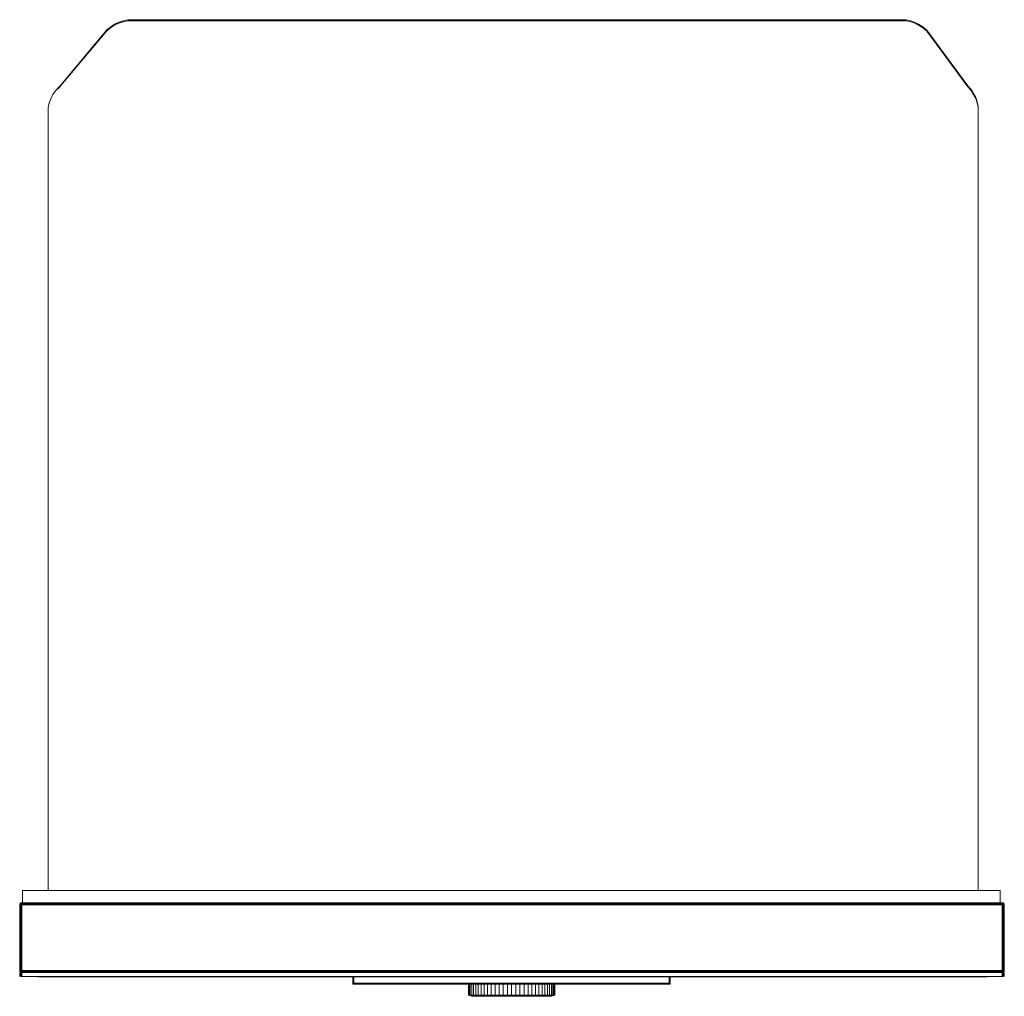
# Model space of a CAD drawing. Header units: millimetres. Extents: x 0 to 2546, y -589 to 456.
# Tile 1 of 4: x 0 to 593, y -589 to 0. Entities that reach past the tile are written whole.
import ezdxf

# ---------------------------------------------------------------- set-up
doc = ezdxf.new("R2010")
doc.units = ezdxf.units.MM
doc.layers.add('GM451720_dwg', color=8, linetype='Continuous', lineweight=9)

# ---------------------------------------------------------------- blocks, each defined once
blk = doc.blocks.new('GM451720_dwg-300031-Poziom 1')
at = {"color": 18, "lineweight": 9}
for p, q in [((68.08, 0.07), (65.14, -0.1)), ((68.08, -0.53), (68.08, 0.07)), ((531.22, 0.07), (68.08, 0.07)), ((531.22, 0.07), (531.22, -0.53)), ((534.14, -0.11), (531.22, 0.07)), ((52.44, -6.61), (54.72, -4.75)), ((54.75, -4.19), (52.48, -6.06)), ((52.48, -6.06), (54.72, -4.76)), ((54.72, -4.75), (57.13, -3.23)), ((57.14, -2.66), (54.75, -4.19)), ((54.75, -4.19), (57.13, -3.24)), ((57.13, -3.23), (59.67, -2.05)), ((59.68, -1.46), (57.14, -2.66)), ((57.14, -2.66), (59.67, -2.05)), ((59.67, -2.05), (62.34, -1.2)), ((62.34, -0.61), (59.68, -1.46)), ((62.34, -1.2), (59.68, -1.46)), ((65.14, -0.1), (62.34, -0.61)), ((62.34, -1.2), (65.14, -0.7)), ((65.14, -0.7), (65.14, -0.1)), ((65.14, -0.7), (68.08, -0.53)), ((68.08, -0.53), (531.22, -0.53)), ((534.14, -0.7), (531.22, -0.53)), ((534.14, -0.11), (534.14, -0.7)), ((536.92, -0.64), (534.14, -0.11)), ((536.92, -1.24), (534.14, -0.7)), ((539.55, -1.53), (536.92, -0.64)), ((536.92, -1.24), (539.55, -2.12)), ((542.04, -2.77), (539.55, -1.53)), ((539.55, -2.12), (542.04, -3.36)), ((544.37, -4.37), (542.04, -2.77)), ((542.04, -3.36), (544.37, -4.96)), ((546.56, -6.32), (544.37, -4.37)), ((544.37, -4.96), (546.56, -6.91)), ((52.48, -6.06), (23.59, -40.72)), ((23.61, -40.74), (52.44, -6.61)), ((546.56, -6.32), (571.34, -39.83)), ((546.56, -6.32), (571.34, -40.42)), ((546.56, -6.91), (571.33, -40.44)), ((23.57, -40.7), (21.56, -42.82)), ((21.58, -42.85), (23.61, -40.74)), ((573.27, -42.04), (571.33, -39.84)), ((571.33, -40.44), (573.27, -42.64)), ((571.34, -39.83), (573.28, -42.04)), ((571.34, -39.83), (571.34, -40.42)), ((19.91, -45.1), (18.63, -47.54)), ((19.92, -45.11), (18.63, -47.54)), ((18.64, -47.55), (19.93, -45.12)), ((19.93, -45.12), (21.58, -42.85)), ((574.85, -44.39), (573.27, -42.04)), ((573.27, -42.64), (574.85, -44.98)), ((573.28, -42.04), (574.86, -44.39)), ((576.09, -46.88), (574.85, -44.39)), ((574.85, -44.39), (574.86, -44.39)), ((574.85, -44.98), (576.09, -47.47)), ((574.86, -44.39), (576.09, -46.88)), ((576.09, -46.88), (576.97, -49.52)), ((576.97, -49.52), (576.09, -46.88)), ((576.09, -47.47), (576.97, -50.11)), ((576.97, -50.11), (576.09, -47.47)), ((16.98, -55.82), (17.16, -52.9)), ((17.16, -52.9), (16.98, -55.82)), ((17.71, -50.14), (17.16, -52.9)), ((17.16, -52.9), (17.71, -50.15)), ((18.63, -47.54), (17.71, -50.14)), ((17.71, -50.15), (18.64, -47.55)), ((576.97, -49.52), (577.5, -52.3)), ((577.5, -52.3), (576.97, -49.52)), ((576.97, -50.11), (576.97, -49.52)), ((576.97, -50.11), (577.5, -52.89)), ((577.5, -52.89), (576.97, -50.11)), ((577.67, -55.23), (577.5, -52.3)), ((577.5, -52.89), (577.5, -52.3)), ((577.5, -52.89), (577.67, -55.82)), ((16.98, -55.82), (16.98, -84.18)), ((577.67, -84.18), (577.67, -55.82)), ((16.98, -524.86), (16.98, -84.18)), ((577.67, -84.18), (577.67, -149.49)), ((577.67, -149.49), (577.67, -524.86)), ((1.68, -524.86), (59.08, -524.86)), ((1.68, -532.24), (1.68, -524.86)), ((59.08, -524.86), (540.22, -524.86)), ((540.22, -524.86), (590.78, -524.86)), ((590.78, -532.24), (590.78, -524.86))]:
    blk.add_line(p, q, dxfattribs=at)
at = {"color": 8, "lineweight": 9}
for p, q in [((-0.1, -533.52), (-0.02, -532.95)), ((-0.02, -532.95), (-0.1, -533.52)), ((-0.1, -533.52), (0.06, -532.99)), ((-0.1, -533.52), (0.06, -532.99)), ((-0.02, -533.52), (-0.1, -533.52)), ((-0.1, -533.52), (-0.02, -533.52)), ((-0.1, -533.52), (-0.1, -572.93)), ((-0.1, -572.93), (-0.1, -533.52)), ((-0.02, -532.95), (0.22, -532.55)), ((0.22, -532.55), (-0.02, -532.95)), ((-0.02, -532.95), (0.26, -532.59)), ((-0.02, -532.95), (0.26, -532.59)), ((0.06, -532.99), (-0.02, -532.95)), ((-0.02, -532.95), (0.06, -532.99)), ((-0.02, -533.52), (0.06, -532.99)), ((0.06, -532.99), (-0.02, -533.52)), ((-0.02, -533.52), (0.26, -533.07)), ((-0.02, -533.52), (0.26, -533.07)), ((-0.02, -533.52), (0.22, -533.52)), ((-0.02, -533.52), (-0.02, -572.93)), ((0.06, -532.99), (0.26, -532.59)), ((0.26, -532.59), (0.06, -532.99)), ((0.06, -532.99), (0.38, -532.71)), ((0.06, -532.99), (0.38, -532.71)), ((0.26, -533.07), (0.06, -532.99)), ((0.06, -532.99), (0.26, -533.07)), ((0.63, -532.31), (0.22, -532.55)), ((0.22, -532.55), (0.63, -532.31)), ((0.22, -532.55), (0.26, -532.59)), ((0.26, -532.59), (0.22, -532.55)), ((0.26, -533.07), (0.22, -533.52)), ((0.22, -533.52), (0.26, -533.07)), ((0.22, -533.52), (0.63, -533.52)), ((0.22, -572.93), (0.22, -533.52)), ((0.63, -532.31), (0.26, -532.59)), ((0.63, -532.31), (0.26, -532.59)), ((0.67, -532.39), (0.26, -532.59)), ((0.26, -532.59), (0.67, -532.39)), ((0.26, -532.59), (0.38, -532.71)), ((0.38, -532.71), (0.26, -532.59)), ((0.38, -532.71), (0.26, -533.07)), ((0.26, -533.07), (0.38, -532.71)), ((0.26, -533.07), (0.67, -532.99)), ((0.67, -532.99), (0.26, -533.07)), ((0.63, -533.52), (0.26, -533.07)), ((0.63, -533.52), (0.26, -533.07)), ((0.67, -532.39), (0.38, -532.71)), ((0.67, -532.39), (0.38, -532.71)), ((0.75, -532.59), (0.38, -532.71)), ((0.38, -532.71), (0.75, -532.59)), ((0.67, -532.99), (0.38, -532.71)), ((0.67, -532.99), (0.38, -532.71)), ((1.19, -532.23), (0.63, -532.31)), ((0.63, -532.31), (1.19, -532.23)), ((0.67, -532.39), (0.63, -532.31)), ((0.63, -532.31), (0.67, -532.39)), ((0.63, -533.52), (0.67, -532.99)), ((0.67, -532.99), (0.63, -533.52)), ((0.63, -533.52), (1.19, -533.52)), ((0.63, -572.93), (0.63, -533.52)), ((1.19, -532.23), (0.67, -532.39)), ((1.19, -532.23), (0.67, -532.39)), ((1.19, -532.31), (0.67, -532.39)), ((0.67, -532.39), (1.19, -532.31)), ((0.75, -532.59), (0.67, -532.39)), ((0.67, -532.39), (0.75, -532.59)), ((0.67, -532.99), (0.75, -532.59)), ((0.75, -532.59), (0.67, -532.99)), ((0.67, -532.99), (1.19, -532.95)), ((1.19, -532.95), (0.67, -532.99)), ((1.19, -533.52), (0.67, -532.99)), ((1.19, -533.52), (0.67, -532.99)), ((1.19, -532.31), (0.75, -532.59)), ((1.19, -532.31), (0.75, -532.59)), ((1.19, -532.55), (0.75, -532.59)), ((0.75, -532.59), (1.19, -532.55)), ((1.19, -532.95), (0.75, -532.59)), ((1.19, -532.95), (0.75, -532.59)), ((1.19, -532.23), (592, -532.23)), ((1.19, -532.31), (1.19, -532.23)), ((1.19, -532.55), (1.19, -532.31)), ((592, -532.31), (1.19, -532.31)), ((1.19, -532.95), (1.19, -532.55)), ((592, -532.55), (1.19, -532.55)), ((1.19, -533.52), (1.19, -532.95)), ((1.19, -532.95), (592, -532.95)), ((1.19, -572.93), (1.19, -533.52)), ((1.19, -533.52), (592, -533.52)), ((592, -532.23), (592.53, -532.39)), ((592, -532.23), (592.57, -532.31)), ((592.57, -532.31), (592, -532.23)), ((592, -532.23), (592.53, -532.39)), ((592, -532.23), (592, -532.31)), ((592, -532.31), (592.44, -532.59)), ((592, -532.31), (592.53, -532.39)), ((592.53, -532.39), (592, -532.31)), ((592, -532.31), (592.44, -532.59)), ((592, -532.31), (592, -532.55)), ((592.44, -532.59), (592, -532.55)), ((592, -532.55), (592, -532.95)), ((592, -532.55), (592.44, -532.59)), ((592, -532.95), (592.44, -532.59)), ((592, -532.95), (592.44, -532.59)), ((592, -532.95), (592.53, -532.99)), ((592, -532.95), (592, -533.52)), ((592.53, -532.99), (592, -532.95)), ((592, -533.52), (592.53, -532.99)), ((592, -533.52), (592.53, -532.99)), ((592, -533.52), (592.57, -533.52)), ((592, -533.52), (592, -572.93)), ((592.44, -532.59), (592.53, -532.39)), ((592.53, -532.39), (592.44, -532.59)), ((592.81, -532.71), (592.44, -532.59)), ((592.44, -532.59), (592.53, -532.99)), ((592.53, -532.99), (592.44, -532.59)), ((592.44, -532.59), (592.81, -532.71)), ((592.53, -532.39), (592.57, -532.31)), ((592.57, -532.31), (592.53, -532.39)), ((592.53, -532.39), (592.81, -532.71)), ((592.53, -532.39), (592.93, -532.59)), ((592.93, -532.59), (592.53, -532.39)), ((592.53, -532.39), (592.81, -532.71)), ((592.53, -532.99), (592.81, -532.71)), ((592.53, -532.99), (592.81, -532.71)), ((592.53, -532.99), (592.93, -533.07)), ((592.53, -532.99), (592.57, -533.52)), ((592.93, -533.07), (592.53, -532.99)), ((592.57, -533.52), (592.53, -532.99)), ((592.57, -532.31), (592.93, -532.59)), ((592.57, -532.31), (592.97, -532.55)), ((592.97, -532.55), (592.57, -532.31)), ((592.57, -532.31), (592.93, -532.59)), ((592.57, -533.52), (592.93, -533.07)), ((592.57, -533.52), (592.93, -533.07)), ((592.57, -533.52), (592.97, -533.52)), ((592.57, -533.52), (592.57, -572.93)), ((592.93, -532.59), (592.81, -532.71)), ((592.81, -532.71), (592.93, -532.59)), ((592.93, -533.07), (592.81, -532.71)), ((593.13, -532.99), (592.81, -532.71)), ((593.13, -532.99), (592.81, -532.71)), ((592.93, -533.07), (592.81, -532.71)), ((592.97, -532.55), (592.93, -532.59)), ((592.93, -532.59), (592.97, -532.55)), ((593.13, -532.99), (592.93, -532.59)), ((593.21, -532.95), (592.93, -532.59)), ((592.93, -532.59), (593.13, -532.99)), ((593.21, -532.95), (592.93, -532.59)), ((592.93, -533.07), (593.13, -532.99)), ((593.13, -532.99), (592.93, -533.07)), ((592.97, -533.52), (592.93, -533.07)), ((593.21, -533.52), (592.93, -533.07)), ((593.21, -533.52), (592.93, -533.07)), ((592.97, -533.52), (592.93, -533.07)), ((593.21, -532.95), (592.97, -532.55)), ((592.97, -532.55), (593.21, -532.95)), ((592.97, -533.52), (593.21, -533.52)), ((592.97, -572.93), (592.97, -533.52)), ((593.13, -532.99), (593.21, -532.95)), ((593.21, -532.95), (593.13, -532.99)), ((593.21, -533.52), (593.13, -532.99)), ((593.29, -533.52), (593.13, -532.99)), ((593.13, -532.99), (593.21, -533.52)), ((593.29, -533.52), (593.13, -532.99)), ((593.29, -533.52), (593.21, -532.95)), ((593.21, -532.95), (593.29, -533.52)), ((593.21, -533.52), (593.29, -533.52)), ((593.29, -533.52), (593.21, -533.52)), ((593.21, -572.93), (593.21, -533.52)), ((593.29, -533.52), (593.29, -572.93)), ((593.29, -572.93), (593.29, -533.52)), ((-0.02, -572.93), (-0.1, -572.93)), ((-0.1, -572.93), (0.06, -573.46)), ((-0.1, -572.93), (-0.02, -573.5)), ((-0.02, -573.5), (-0.1, -572.93)), ((-0.1, -572.93), (0.06, -573.46)), ((-0.1, -572.93), (-0.02, -572.93)), ((-0.1, -574.2), (-0.1, -576.68)), ((-0.09, -574.2), (-0.1, -574.2)), ((-0.1, -576.68), (-0.1, -574.2)), ((-0.1, -574.2), (-0.09, -574.2)), ((-0.09, -574.2), (-0.09, -576.68)), ((-0.06, -574.2), (-0.09, -574.2)), ((-0.09, -576.68), (-0.09, -574.2)), ((-0.09, -574.2), (-0.06, -574.2)), ((-0.06, -574.2), (-0.06, -576.68)), ((-0.02, -574.2), (-0.06, -574.2)), ((-0.06, -576.68), (-0.06, -574.2)), ((-0.06, -574.2), (-0.02, -574.2)), ((0.22, -572.93), (-0.02, -572.93)), ((-0.02, -572.93), (0.26, -573.38)), ((-0.02, -572.93), (0.06, -573.46)), ((0.06, -573.46), (-0.02, -572.93)), ((-0.02, -572.93), (0.26, -573.38)), ((0.06, -573.46), (-0.02, -573.5)), ((-0.02, -573.5), (0.06, -573.46)), ((-0.02, -573.5), (0.26, -573.86)), ((-0.02, -573.5), (0.22, -573.9)), ((0.22, -573.9), (-0.02, -573.5)), ((-0.02, -573.5), (0.26, -573.86)), ((-0.02, -574.2), (-0.02, -576.68)), ((0.04, -574.2), (-0.02, -574.2)), ((-0.02, -576.68), (-0.02, -574.2)), ((-0.02, -574.2), (0.04, -574.2)), ((0.26, -573.38), (0.06, -573.46)), ((0.06, -573.46), (0.26, -573.38)), ((0.06, -573.46), (0.38, -573.74)), ((0.06, -573.46), (0.26, -573.86)), ((0.26, -573.86), (0.06, -573.46)), ((0.06, -573.46), (0.38, -573.74)), ((0.08, -576.68), (0.08, -574.2)), ((0.08, -576.68), (0.08, -574.2)), ((0.26, -573.38), (0.22, -572.93)), ((0.22, -572.93), (0.26, -573.38)), ((0.63, -572.93), (0.22, -572.93)), ((0.22, -573.9), (0.26, -573.86)), ((0.26, -573.86), (0.22, -573.9)), ((0.63, -574.15), (0.22, -573.9)), ((0.22, -573.9), (0.63, -574.15)), ((0.63, -572.93), (0.26, -573.38)), ((0.63, -572.93), (0.26, -573.38)), ((0.38, -573.74), (0.26, -573.38)), ((0.26, -573.38), (0.38, -573.74)), ((0.67, -573.46), (0.26, -573.38)), ((0.26, -573.38), (0.67, -573.46)), ((0.26, -573.86), (0.38, -573.74)), ((0.38, -573.74), (0.26, -573.86)), ((0.67, -574.06), (0.26, -573.86)), ((0.63, -574.15), (0.26, -573.86)), ((0.26, -573.86), (0.67, -574.06)), ((0.63, -574.15), (0.26, -573.86)), ((0.67, -573.46), (0.38, -573.74)), ((0.67, -573.46), (0.38, -573.74)), ((0.38, -573.74), (0.75, -573.86)), ((0.67, -574.06), (0.38, -573.74)), ((0.67, -574.06), (0.38, -573.74)), ((0.75, -573.86), (0.38, -573.74)), ((0.41, -576.68), (0.41, -574.2)), ((0.41, -576.68), (0.41, -574.2)), ((0.63, -574.2), (0.48, -574.2)), ((0.48, -574.2), (0.63, -574.2)), ((0.67, -573.46), (0.63, -572.93)), ((1.19, -572.93), (0.63, -572.93)), ((0.63, -572.93), (0.67, -573.46)), ((0.67, -574.06), (0.63, -574.15)), ((0.63, -574.15), (0.67, -574.06)), ((1.19, -574.23), (0.63, -574.15)), ((0.63, -574.15), (1.19, -574.23)), ((0.63, -576.68), (0.63, -574.2)), ((0.8, -574.2), (0.63, -574.2)), ((0.63, -574.2), (0.63, -576.68)), ((0.63, -574.2), (0.8, -574.2)), ((1.19, -572.93), (0.67, -573.46)), ((1.19, -572.93), (0.67, -573.46)), ((0.75, -573.86), (0.67, -573.46)), ((1.19, -573.5), (0.67, -573.46)), ((0.67, -573.46), (0.75, -573.86)), ((0.67, -573.46), (1.19, -573.5)), ((0.75, -573.86), (0.67, -574.06)), ((0.67, -574.06), (0.75, -573.86)), ((1.19, -574.15), (0.67, -574.06)), ((1.19, -574.23), (0.67, -574.06)), ((0.67, -574.06), (1.19, -574.15)), ((1.19, -574.23), (0.67, -574.06)), ((1.19, -573.5), (0.75, -573.86)), ((1.19, -573.5), (0.75, -573.86)), ((0.75, -573.86), (1.19, -573.9)), ((1.19, -574.15), (0.75, -573.86)), ((1.19, -574.15), (0.75, -573.86)), ((1.19, -573.9), (0.75, -573.86)), ((0.8, -576.68), (0.8, -574.2)), ((0.99, -574.2), (0.8, -574.2)), ((0.8, -574.2), (0.8, -576.68)), ((0.8, -574.2), (0.99, -574.2)), ((0.99, -576.68), (0.99, -574.2)), ((1.2, -574.2), (0.99, -574.2)), ((0.99, -574.2), (0.99, -576.68)), ((0.99, -574.2), (1.2, -574.2)), ((1.19, -573.5), (1.19, -572.93)), ((592, -572.93), (1.19, -572.93)), ((1.19, -573.9), (1.19, -573.5)), ((592, -573.5), (1.19, -573.5)), ((1.19, -574.15), (1.19, -573.9)), ((592, -573.9), (1.19, -573.9)), ((1.19, -574.23), (1.19, -574.15)), ((1.19, -574.15), (592, -574.15)), ((1.2, -576.68), (1.2, -574.2)), ((592.04, -574.2), (1.2, -574.2)), ((592.57, -572.93), (592, -572.93)), ((592, -572.93), (592.53, -573.46)), ((592, -572.93), (592, -573.5)), ((592, -572.93), (592.53, -573.46)), ((592.53, -573.46), (592, -573.5)), ((592, -573.5), (592.53, -573.46)), ((592, -573.5), (592.44, -573.86)), ((592, -573.5), (592, -573.9)), ((592, -573.5), (592.44, -573.86)), ((592.44, -573.86), (592, -573.9)), ((592, -574.15), (592.44, -573.86)), ((592, -574.15), (592.44, -573.86)), ((592, -573.9), (592.44, -573.86)), ((592, -573.9), (592, -574.15)), ((592, -574.15), (592.53, -574.06)), ((592, -574.23), (592.53, -574.06)), ((592.53, -574.06), (592, -574.15)), ((592, -574.23), (592.53, -574.06)), ((592.57, -574.15), (592, -574.23)), ((592, -574.15), (592, -574.23)), ((592, -574.23), (592.57, -574.15)), ((592.04, -574.2), (592.04, -576.68)), ((592.25, -574.2), (592.04, -574.2)), ((592.04, -574.2), (592.25, -574.2)), ((592.25, -574.2), (592.25, -576.68)), ((592.44, -574.2), (592.25, -574.2)), ((592.25, -576.68), (592.25, -574.2)), ((592.25, -574.2), (592.44, -574.2)), ((592.53, -573.46), (592.44, -573.86)), ((592.44, -573.86), (592.53, -573.46)), ((592.81, -573.74), (592.44, -573.86)), ((592.44, -573.86), (592.81, -573.74)), ((592.44, -573.86), (592.53, -574.06)), ((592.53, -574.06), (592.44, -573.86)), ((592.44, -574.2), (592.44, -576.68)), ((592.61, -574.2), (592.44, -574.2)), ((592.44, -576.68), (592.44, -574.2)), ((592.44, -574.2), (592.61, -574.2)), ((592.57, -572.93), (592.53, -573.46)), ((592.53, -573.46), (592.57, -572.93)), ((592.93, -573.38), (592.53, -573.46)), ((592.53, -573.46), (592.93, -573.38)), ((592.53, -573.46), (592.81, -573.74)), ((592.53, -573.46), (592.81, -573.74)), ((592.53, -574.06), (592.81, -573.74)), ((592.53, -574.06), (592.81, -573.74)), ((592.53, -574.06), (592.93, -573.86)), ((592.93, -573.86), (592.53, -574.06)), ((592.53, -574.06), (592.57, -574.15)), ((592.57, -574.15), (592.53, -574.06)), ((592.97, -572.93), (592.57, -572.93)), ((592.57, -572.93), (592.93, -573.38)), ((592.57, -572.93), (592.93, -573.38)), ((592.57, -574.15), (592.93, -573.86)), ((592.57, -574.15), (592.93, -573.86)), ((592.57, -574.15), (592.97, -573.9)), ((592.97, -573.9), (592.57, -574.15)), ((592.61, -574.2), (592.61, -576.68)), ((592.76, -574.2), (592.61, -574.2)), ((592.61, -576.68), (592.61, -574.2)), ((592.61, -574.2), (592.76, -574.2)), ((592.81, -573.74), (592.93, -573.38)), ((592.81, -573.74), (592.93, -573.38)), ((593.13, -573.46), (592.81, -573.74)), ((593.13, -573.46), (592.81, -573.74)), ((592.93, -573.86), (592.81, -573.74)), ((592.81, -573.74), (592.93, -573.86)), ((592.83, -576.68), (592.83, -574.2)), ((592.83, -574.2), (592.83, -576.68)), ((592.93, -573.38), (592.97, -572.93)), ((592.93, -573.38), (592.97, -572.93)), ((593.21, -572.93), (592.93, -573.38)), ((593.21, -572.93), (592.93, -573.38)), ((592.93, -573.38), (593.13, -573.46)), ((593.13, -573.46), (592.93, -573.38)), ((593.13, -573.46), (592.93, -573.86)), ((592.93, -573.86), (593.13, -573.46)), ((593.21, -573.5), (592.93, -573.86)), ((593.21, -573.5), (592.93, -573.86)), ((592.97, -573.9), (592.93, -573.86)), ((592.93, -573.86), (592.97, -573.9)), ((593.21, -572.93), (592.97, -572.93)), ((593.21, -573.5), (592.97, -573.9)), ((592.97, -573.9), (593.21, -573.5)), ((593.21, -572.93), (593.13, -573.46)), ((593.29, -572.93), (593.13, -573.46)), ((593.13, -573.46), (593.21, -572.93)), ((593.29, -572.93), (593.13, -573.46)), ((593.13, -573.46), (593.21, -573.5)), ((593.21, -573.5), (593.13, -573.46)), ((593.16, -574.2), (593.16, -576.68)), ((593.16, -576.68), (593.16, -574.2)), ((593.2, -574.2), (593.26, -574.2)), ((593.26, -574.2), (593.2, -574.2)), ((593.21, -572.93), (593.29, -572.93)), ((593.29, -572.93), (593.21, -573.5)), ((593.21, -573.5), (593.29, -572.93)), ((593.29, -572.93), (593.21, -572.93)), ((593.26, -574.2), (593.26, -576.68)), ((593.26, -574.2), (593.3, -574.2)), ((593.26, -576.68), (593.26, -574.2)), ((593.3, -574.2), (593.26, -574.2)), ((593.3, -574.2), (593.3, -576.68)), ((593.3, -574.2), (593.33, -574.2)), ((593.3, -576.68), (593.3, -574.2)), ((593.33, -574.2), (593.3, -574.2)), ((593.33, -574.2), (593.33, -576.68)), ((593.33, -574.2), (593.34, -574.2)), ((593.33, -576.68), (593.33, -574.2)), ((593.34, -574.2), (593.33, -574.2)), ((593.34, -574.2), (593.34, -576.68)), ((593.34, -576.68), (593.34, -574.2)), ((-0.1, -576.68), (-0.09, -576.68)), ((-0.09, -576.68), (-0.1, -576.68)), ((-0.09, -576.68), (-0.06, -576.68)), ((-0.06, -576.68), (-0.09, -576.68)), ((-0.06, -576.68), (-0.02, -576.68)), ((-0.02, -576.68), (-0.06, -576.68)), ((-0.02, -576.68), (0.04, -576.68)), ((0.04, -576.68), (-0.02, -576.68)), ((0.48, -576.68), (0.63, -576.68)), ((0.63, -576.68), (0.48, -576.68)), ((0.63, -576.68), (0.8, -576.68)), ((0.8, -576.68), (0.63, -576.68)), ((0.8, -576.68), (0.99, -576.68)), ((0.99, -576.68), (0.8, -576.68)), ((0.99, -576.68), (1.2, -576.68)), ((1.2, -576.68), (0.99, -576.68)), ((592.04, -576.68), (1.2, -576.68)), ((10.95, -576.84), (10.91, -576.84)), ((10.91, -576.84), (10.95, -576.84)), ((11.08, -576.84), (10.95, -576.84)), ((10.95, -576.84), (11.08, -576.84)), ((11.08, -576.84), (11.28, -576.84)), ((11.28, -576.84), (11.08, -576.84)), ((11.28, -576.84), (11.56, -576.84)), ((11.56, -576.84), (11.28, -576.84)), ((11.56, -576.84), (299.87, -576.84)), ((200.7, -576.84), (200.7, -580.69)), ((200.7, -580.69), (200.7, -576.84)), ((200.7, -580.69), (200.74, -580.69)), ((200.7, -580.69), (200.74, -580.98)), ((200.74, -580.98), (200.7, -580.69)), ((200.74, -580.69), (200.7, -580.69)), ((200.7, -580.69), (200.78, -580.96)), ((200.7, -580.69), (200.78, -580.96)), ((200.74, -576.84), (200.74, -580.69)), ((200.74, -580.69), (200.74, -576.84)), ((200.74, -580.69), (200.86, -580.69)), ((200.86, -580.69), (200.74, -580.69)), ((200.74, -580.69), (200.88, -580.92)), ((200.74, -580.69), (200.78, -580.96)), ((200.78, -580.96), (200.74, -580.69)), ((200.74, -580.69), (200.88, -580.92)), ((200.78, -580.96), (200.74, -580.98)), ((200.74, -580.98), (200.78, -580.96)), ((200.74, -580.98), (200.86, -581.19)), ((200.86, -581.19), (200.74, -580.98)), ((200.74, -580.98), (200.88, -581.17)), ((200.74, -580.98), (200.88, -581.17)), ((200.88, -580.92), (200.78, -580.96)), ((200.78, -580.96), (200.88, -580.92)), ((200.78, -580.96), (200.94, -581.1)), ((200.78, -580.96), (200.88, -581.17)), ((200.88, -581.17), (200.78, -580.96)), ((200.78, -580.96), (200.94, -581.1)), ((200.86, -580.69), (200.86, -576.84)), ((200.86, -576.84), (200.86, -580.69)), ((200.86, -580.69), (201.07, -580.69)), ((201.07, -580.69), (200.86, -580.69)), ((200.88, -580.92), (200.86, -580.69)), ((200.86, -580.69), (200.88, -580.92)), ((200.86, -581.19), (200.88, -581.17)), ((200.88, -581.17), (200.86, -581.19)), ((201.07, -581.31), (200.86, -581.19)), ((200.86, -581.19), (201.07, -581.31)), ((201.07, -580.69), (200.88, -580.92)), ((201.07, -580.69), (200.88, -580.92)), ((200.94, -581.1), (200.88, -580.92)), ((200.88, -580.92), (200.94, -581.1)), ((201.09, -580.96), (200.88, -580.92)), ((200.88, -580.92), (201.09, -580.96)), ((200.88, -581.17), (200.94, -581.1)), ((200.94, -581.1), (200.88, -581.17)), ((200.88, -581.17), (201.09, -581.27)), ((201.07, -581.31), (200.88, -581.17)), ((201.09, -581.27), (200.88, -581.17)), ((201.07, -581.31), (200.88, -581.17)), ((201.09, -580.96), (200.94, -581.1)), ((201.09, -580.96), (200.94, -581.1)), ((200.94, -581.1), (201.13, -581.17)), ((201.13, -581.17), (200.94, -581.1)), ((201.09, -581.27), (200.94, -581.1)), ((201.09, -581.27), (200.94, -581.1)), ((201.07, -580.69), (201.07, -576.84)), ((201.07, -576.84), (201.07, -580.69)), ((201.07, -580.69), (201.36, -580.69)), ((201.36, -580.69), (201.07, -580.69)), ((201.09, -580.96), (201.07, -580.69)), ((201.07, -580.69), (201.09, -580.96)), ((201.07, -581.31), (201.09, -581.27)), ((201.09, -581.27), (201.07, -581.31)), ((201.36, -581.35), (201.07, -581.31)), ((201.07, -581.31), (201.36, -581.35)), ((201.36, -580.69), (201.09, -580.96)), ((201.36, -580.69), (201.09, -580.96)), ((201.13, -581.17), (201.09, -580.96)), ((201.36, -580.98), (201.09, -580.96)), ((201.09, -580.96), (201.13, -581.17)), ((201.09, -580.96), (201.36, -580.98)), ((201.09, -581.27), (201.13, -581.17)), ((201.13, -581.17), (201.09, -581.27)), ((201.09, -581.27), (201.36, -581.31)), ((201.36, -581.35), (201.09, -581.27)), ((201.36, -581.31), (201.09, -581.27)), ((201.36, -581.35), (201.09, -581.27)), ((201.36, -580.98), (201.13, -581.17)), ((201.36, -580.98), (201.13, -581.17)), ((201.13, -581.17), (201.36, -581.19)), ((201.36, -581.19), (201.13, -581.17)), ((201.36, -581.31), (201.13, -581.17)), ((201.36, -581.31), (201.13, -581.17)), ((201.36, -580.69), (201.36, -576.84)), ((391.25, -580.69), (201.36, -580.69)), ((201.36, -580.69), (201.36, -580.98)), ((391.25, -580.98), (201.36, -580.98)), ((201.36, -580.98), (201.36, -581.19)), ((201.36, -581.19), (391.25, -581.19)), ((201.36, -581.19), (201.36, -581.31)), ((201.36, -581.31), (391.25, -581.31)), ((201.36, -581.31), (201.36, -581.35)), ((270.36, -587.83), (270.36, -580.98)), ((270.49, -587.83), (270.49, -580.98)), ((270.49, -587.83), (270.49, -580.98)), ((270.86, -587.83), (270.86, -580.98)), ((271.48, -587.83), (271.48, -580.98)), ((272.34, -587.83), (272.34, -580.98)), ((273.43, -587.83), (273.43, -580.98)), ((274.74, -587.83), (274.74, -580.98)), ((276.26, -587.83), (276.26, -580.98)), ((277.98, -587.83), (277.98, -580.98)), ((279.87, -587.83), (279.87, -580.98)), ((281.92, -587.83), (281.92, -580.98)), ((284.11, -587.83), (284.11, -580.98)), ((286.41, -587.83), (286.41, -580.98)), ((288.82, -587.83), (288.82, -580.98)), ((291.29, -587.83), (291.29, -580.98)), ((293.81, -587.83), (293.81, -580.98)), ((296.36, -587.83), (296.36, -580.98)), ((298.91, -587.83), (298.91, -580.98)), ((299.87, -576.84), (582.44, -576.84)), ((301.43, -587.83), (301.43, -580.98)), ((303.91, -587.83), (303.91, -580.98)), ((306.31, -587.83), (306.31, -580.98)), ((308.62, -587.83), (308.62, -580.98)), ((310.81, -587.83), (310.81, -580.98)), ((312.86, -587.83), (312.86, -580.98)), ((314.75, -587.83), (314.75, -580.98)), ((316.46, -587.83), (316.46, -580.98)), ((317.98, -587.83), (317.98, -580.98)), ((319.29, -587.83), (319.29, -580.98)), ((320.38, -587.83), (320.38, -580.98)), ((321.24, -587.83), (321.24, -580.98)), ((321.86, -587.83), (321.86, -580.98)), ((322.24, -587.83), (322.24, -580.98)), ((322.24, -587.83), (322.24, -580.98)), ((322.36, -580.98), (322.36, -587.83)), ((391.25, -576.84), (391.25, -580.69)), ((391.25, -580.69), (391.54, -580.69)), ((391.25, -580.98), (391.25, -580.69)), ((391.54, -580.69), (391.25, -580.69)), ((391.25, -580.69), (391.52, -580.96)), ((391.25, -580.69), (391.52, -580.96)), ((391.52, -580.96), (391.25, -580.98)), ((391.25, -580.98), (391.52, -580.96)), ((391.25, -581.19), (391.25, -580.98)), ((391.25, -580.98), (391.48, -581.17)), ((391.25, -580.98), (391.48, -581.17)), ((391.25, -581.19), (391.48, -581.17)), ((391.48, -581.17), (391.25, -581.19)), ((391.25, -581.31), (391.48, -581.17)), ((391.25, -581.31), (391.48, -581.17)), ((391.25, -581.31), (391.25, -581.19)), ((391.25, -581.31), (391.52, -581.27)), ((391.25, -581.35), (391.52, -581.27)), ((391.52, -581.27), (391.25, -581.31)), ((391.25, -581.35), (391.52, -581.27)), ((391.25, -581.35), (391.25, -581.31)), ((391.25, -581.35), (391.54, -581.31)), ((391.54, -581.31), (391.25, -581.35)), ((391.52, -580.96), (391.48, -581.17)), ((391.48, -581.17), (391.52, -580.96)), ((391.48, -581.17), (391.67, -581.1)), ((391.67, -581.1), (391.48, -581.17)), ((391.48, -581.17), (391.52, -581.27)), ((391.52, -581.27), (391.48, -581.17)), ((391.54, -580.69), (391.52, -580.96)), ((391.52, -580.96), (391.54, -580.69)), ((391.73, -580.92), (391.52, -580.96)), ((391.52, -580.96), (391.73, -580.92)), ((391.52, -580.96), (391.67, -581.1)), ((391.52, -580.96), (391.67, -581.1)), ((391.52, -581.27), (391.67, -581.1)), ((391.52, -581.27), (391.67, -581.1)), ((391.52, -581.27), (391.73, -581.17)), ((391.73, -581.17), (391.52, -581.27)), ((391.52, -581.27), (391.54, -581.31)), ((391.54, -581.31), (391.52, -581.27)), ((391.54, -576.84), (391.54, -580.69)), ((391.54, -580.69), (391.54, -576.84)), ((391.54, -580.69), (391.75, -580.69)), ((391.75, -580.69), (391.54, -580.69)), ((391.54, -580.69), (391.73, -580.92)), ((391.54, -580.69), (391.73, -580.92)), ((391.54, -581.31), (391.73, -581.17)), ((391.54, -581.31), (391.73, -581.17)), ((391.54, -581.31), (391.75, -581.19)), ((391.75, -581.19), (391.54, -581.31)), ((391.67, -581.1), (391.73, -580.92)), ((391.67, -581.1), (391.73, -580.92)), ((391.83, -580.96), (391.67, -581.1)), ((391.83, -580.96), (391.67, -581.1)), ((391.73, -581.17), (391.67, -581.1)), ((391.67, -581.1), (391.73, -581.17)), ((391.73, -580.92), (391.75, -580.69)), ((391.73, -580.92), (391.75, -580.69)), ((391.87, -580.69), (391.73, -580.92)), ((391.87, -580.69), (391.73, -580.92)), ((391.73, -580.92), (391.83, -580.96)), ((391.83, -580.96), (391.73, -580.92)), ((391.83, -580.96), (391.73, -581.17)), ((391.73, -581.17), (391.83, -580.96)), ((391.87, -580.98), (391.73, -581.17)), ((391.87, -580.98), (391.73, -581.17)), ((391.75, -581.19), (391.73, -581.17)), ((391.73, -581.17), (391.75, -581.19)), ((391.75, -580.69), (391.75, -576.84)), ((391.75, -580.69), (391.75, -576.84)), ((391.87, -580.69), (391.75, -580.69)), ((391.75, -580.69), (391.87, -580.69)), ((391.87, -580.98), (391.75, -581.19)), ((391.75, -581.19), (391.87, -580.98)), ((391.87, -580.69), (391.83, -580.96)), ((391.91, -580.69), (391.83, -580.96)), ((391.83, -580.96), (391.87, -580.69)), ((391.91, -580.69), (391.83, -580.96)), ((391.83, -580.96), (391.87, -580.98)), ((391.87, -580.98), (391.83, -580.96)), ((391.87, -576.84), (391.87, -580.69)), ((391.87, -580.69), (391.87, -576.84)), ((391.91, -580.69), (391.87, -580.69)), ((391.91, -580.69), (391.87, -580.98)), ((391.87, -580.98), (391.91, -580.69)), ((391.87, -580.69), (391.91, -580.69)), ((391.91, -576.84), (391.91, -580.69)), ((391.91, -580.69), (391.91, -576.84)), ((582.44, -576.84), (582.73, -576.84)), ((582.73, -576.84), (582.44, -576.84)), ((582.73, -576.84), (582.93, -576.84)), ((582.93, -576.84), (582.73, -576.84)), ((583.05, -576.84), (582.93, -576.84)), ((582.93, -576.84), (583.05, -576.84)), ((583.09, -576.84), (583.05, -576.84)), ((583.05, -576.84), (583.09, -576.84)), ((592.04, -576.68), (592.25, -576.68)), ((592.25, -576.68), (592.04, -576.68)), ((592.25, -576.68), (592.44, -576.68)), ((592.44, -576.68), (592.25, -576.68)), ((592.44, -576.68), (592.61, -576.68)), ((592.61, -576.68), (592.44, -576.68)), ((592.61, -576.68), (592.76, -576.68)), ((592.76, -576.68), (592.61, -576.68)), ((593.26, -576.68), (593.2, -576.68)), ((593.2, -576.68), (593.26, -576.68)), ((593.3, -576.68), (593.26, -576.68)), ((593.26, -576.68), (593.3, -576.68)), ((593.33, -576.68), (593.3, -576.68)), ((593.3, -576.68), (593.33, -576.68)), ((593.34, -576.68), (593.33, -576.68)), ((593.33, -576.68), (593.34, -576.68)), ((270.36, -587.83), (270.49, -587.83)), ((272.36, -588.57), (270.36, -587.83)), ((270.49, -587.83), (270.36, -587.83)), ((272.48, -588.57), (270.49, -587.83)), ((270.49, -587.83), (270.86, -587.83)), ((272.48, -588.57), (270.49, -587.83)), ((270.86, -587.83), (270.49, -587.83)), ((272.83, -588.57), (270.86, -587.83)), ((272.83, -588.57), (270.86, -587.83)), ((271.48, -587.83), (270.86, -587.83)), ((273.4, -588.57), (271.48, -587.83)), ((273.4, -588.57), (271.48, -587.83)), ((272.34, -587.83), (271.48, -587.83)), ((274.19, -588.57), (272.34, -587.83)), ((274.19, -588.57), (272.34, -587.83)), ((273.43, -587.83), (272.34, -587.83)), ((272.48, -588.57), (272.36, -588.57)), ((272.36, -588.57), (272.48, -588.57)), ((272.83, -588.57), (272.48, -588.57)), ((272.48, -588.57), (272.83, -588.57)), ((273.4, -588.57), (272.83, -588.57)), ((272.83, -588.57), (273.4, -588.57)), ((274.19, -588.57), (273.4, -588.57)), ((273.4, -588.57), (274.19, -588.57)), ((275.2, -588.57), (273.43, -587.83)), ((275.2, -588.57), (273.43, -587.83)), ((274.74, -587.83), (273.43, -587.83)), ((275.2, -588.57), (274.19, -588.57)), ((274.19, -588.57), (275.2, -588.57)), ((276.41, -588.57), (274.74, -587.83)), ((276.41, -588.57), (274.74, -587.83)), ((276.26, -587.83), (274.74, -587.83)), ((276.41, -588.57), (275.2, -588.57)), ((275.2, -588.57), (276.41, -588.57)), ((277.81, -588.57), (276.26, -587.83)), ((277.81, -588.57), (276.26, -587.83)), ((277.98, -587.83), (276.26, -587.83)), ((277.81, -588.57), (276.41, -588.57)), ((276.41, -588.57), (277.81, -588.57)), ((279.39, -588.57), (277.81, -588.57)), ((277.81, -588.57), (279.39, -588.57)), ((279.39, -588.57), (277.98, -587.83)), ((279.39, -588.57), (277.98, -587.83)), ((279.87, -587.83), (277.98, -587.83)), ((281.14, -588.57), (279.39, -588.57)), ((279.39, -588.57), (281.14, -588.57)), ((281.14, -588.57), (279.87, -587.83)), ((281.14, -588.57), (279.87, -587.83)), ((281.92, -587.83), (279.87, -587.83)), ((283.03, -588.57), (281.14, -588.57)), ((281.14, -588.57), (283.03, -588.57)), ((283.03, -588.57), (281.92, -587.83)), ((283.03, -588.57), (281.92, -587.83)), ((284.11, -587.83), (281.92, -587.83)), ((285.05, -588.57), (283.03, -588.57)), ((283.03, -588.57), (285.05, -588.57)), ((285.05, -588.57), (284.11, -587.83)), ((285.05, -588.57), (284.11, -587.83)), ((286.41, -587.83), (284.11, -587.83)), ((287.18, -588.57), (285.05, -588.57)), ((285.05, -588.57), (287.18, -588.57)), ((287.18, -588.57), (286.41, -587.83)), ((287.18, -588.57), (286.41, -587.83)), ((288.82, -587.83), (286.41, -587.83)), ((289.4, -588.57), (287.18, -588.57)), ((287.18, -588.57), (289.4, -588.57)), ((289.4, -588.57), (288.82, -587.83)), ((289.4, -588.57), (288.82, -587.83)), ((291.29, -587.83), (288.82, -587.83)), ((291.68, -588.57), (289.4, -588.57)), ((289.4, -588.57), (291.68, -588.57)), ((291.68, -588.57), (291.29, -587.83)), ((291.68, -588.57), (291.29, -587.83)), ((293.81, -587.83), (291.29, -587.83)), ((294.01, -588.57), (291.68, -588.57)), ((291.68, -588.57), (294.01, -588.57)), ((294.01, -588.57), (293.81, -587.83)), ((294.01, -588.57), (293.81, -587.83)), ((296.36, -587.83), (293.81, -587.83)), ((296.36, -588.57), (294.01, -588.57)), ((294.01, -588.57), (296.36, -588.57)), ((296.36, -588.57), (296.36, -587.83)), ((296.36, -588.57), (296.36, -587.83)), ((298.91, -587.83), (296.36, -587.83)), ((298.71, -588.57), (296.36, -588.57)), ((296.36, -588.57), (298.71, -588.57)), ((298.71, -588.57), (298.91, -587.83)), ((298.71, -588.57), (298.91, -587.83)), ((301.04, -588.57), (298.71, -588.57)), ((298.71, -588.57), (301.04, -588.57)), ((301.43, -587.83), (298.91, -587.83)), ((301.04, -588.57), (301.43, -587.83)), ((301.04, -588.57), (301.43, -587.83)), ((303.33, -588.57), (301.04, -588.57)), ((301.04, -588.57), (303.33, -588.57)), ((303.91, -587.83), (301.43, -587.83)), ((303.33, -588.57), (303.91, -587.83)), ((303.33, -588.57), (303.91, -587.83)), ((305.55, -588.57), (303.33, -588.57)), ((303.33, -588.57), (305.55, -588.57)), ((306.31, -587.83), (303.91, -587.83)), ((305.55, -588.57), (306.31, -587.83)), ((305.55, -588.57), (306.31, -587.83)), ((307.67, -588.57), (305.55, -588.57)), ((305.55, -588.57), (307.67, -588.57)), ((308.62, -587.83), (306.31, -587.83)), ((307.67, -588.57), (308.62, -587.83)), ((307.67, -588.57), (308.62, -587.83)), ((309.69, -588.57), (307.67, -588.57)), ((307.67, -588.57), (309.69, -588.57)), ((310.81, -587.83), (308.62, -587.83)), ((309.69, -588.57), (310.81, -587.83)), ((309.69, -588.57), (310.81, -587.83)), ((311.59, -588.57), (309.69, -588.57)), ((309.69, -588.57), (311.59, -588.57)), ((312.86, -587.83), (310.81, -587.83)), ((311.59, -588.57), (312.86, -587.83)), ((311.59, -588.57), (312.86, -587.83)), ((313.33, -588.57), (311.59, -588.57)), ((311.59, -588.57), (313.33, -588.57)), ((314.75, -587.83), (312.86, -587.83)), ((313.33, -588.57), (314.75, -587.83)), ((313.33, -588.57), (314.75, -587.83)), ((314.91, -588.57), (313.33, -588.57)), ((313.33, -588.57), (314.91, -588.57)), ((316.46, -587.83), (314.75, -587.83)), ((314.91, -588.57), (316.46, -587.83)), ((314.91, -588.57), (316.46, -587.83)), ((316.32, -588.57), (314.91, -588.57)), ((314.91, -588.57), (316.32, -588.57)), ((316.32, -588.57), (317.98, -587.83)), ((316.32, -588.57), (317.98, -587.83)), ((317.53, -588.57), (316.32, -588.57)), ((316.32, -588.57), (317.53, -588.57)), ((317.98, -587.83), (316.46, -587.83)), ((317.53, -588.57), (319.29, -587.83)), ((317.53, -588.57), (319.29, -587.83)), ((318.53, -588.57), (317.53, -588.57)), ((317.53, -588.57), (318.53, -588.57)), ((319.29, -587.83), (317.98, -587.83)), ((318.53, -588.57), (320.38, -587.83)), ((318.53, -588.57), (320.38, -587.83)), ((319.33, -588.57), (318.53, -588.57)), ((318.53, -588.57), (319.33, -588.57)), ((320.38, -587.83), (319.29, -587.83)), ((319.33, -588.57), (321.24, -587.83)), ((319.33, -588.57), (321.24, -587.83)), ((319.9, -588.57), (319.33, -588.57)), ((319.33, -588.57), (319.9, -588.57)), ((319.9, -588.57), (321.86, -587.83)), ((319.9, -588.57), (321.86, -587.83)), ((320.24, -588.57), (319.9, -588.57)), ((319.9, -588.57), (320.24, -588.57)), ((320.24, -588.57), (322.24, -587.83)), ((320.24, -588.57), (322.24, -587.83)), ((320.36, -588.57), (320.24, -588.57)), ((320.24, -588.57), (320.36, -588.57)), ((322.36, -587.83), (320.36, -588.57)), ((321.24, -587.83), (320.38, -587.83)), ((321.86, -587.83), (321.24, -587.83)), ((321.86, -587.83), (322.24, -587.83)), ((322.24, -587.83), (321.86, -587.83)), ((322.24, -587.83), (322.36, -587.83)), ((322.36, -587.83), (322.24, -587.83))]:
    blk.add_line(p, q, dxfattribs=at)

msp = doc.modelspace()

# ---------------------------------------------------------------- block references
at = {"layer": 'GM451720_dwg'}
msp.add_blockref('GM451720_dwg-300031-Poziom 1', (0, 0), dxfattribs=at)

doc.saveas('drawing.dxf')
